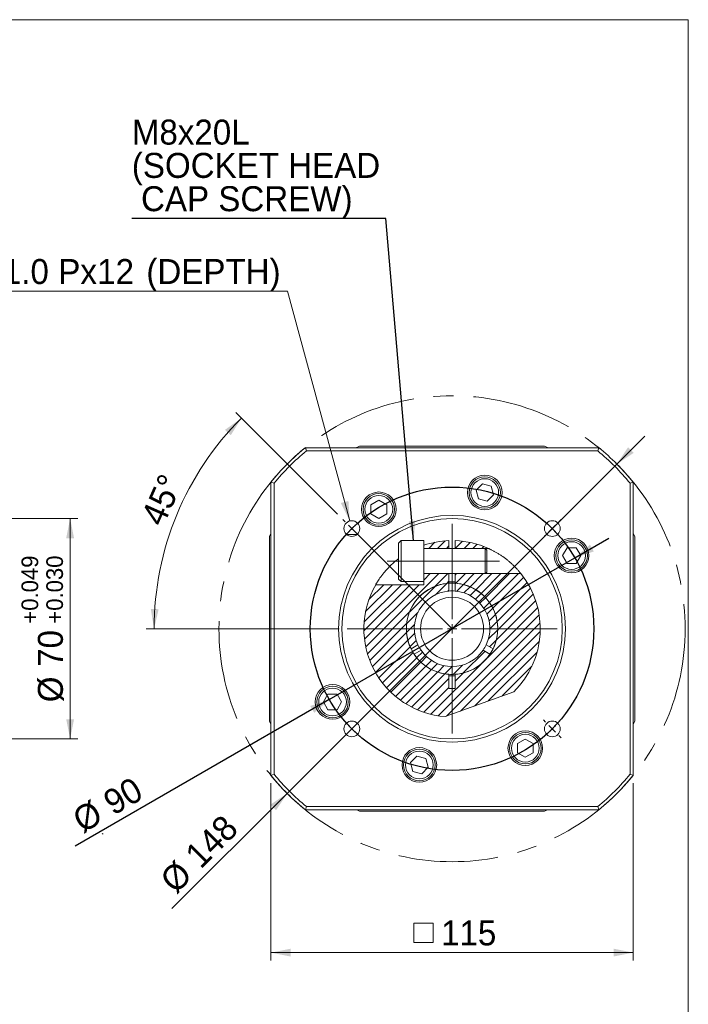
# Model space of a CAD drawing. Header units: millimetres. Extents: x 25 to 718, y 25 to 500.
# Tile 4 of 4: x 505 to 718, y 187 to 500. Entities that reach past the tile are written whole.
import ezdxf

# ---------------------------------------------------------------- set-up
doc = ezdxf.new("R2010")
doc.units = ezdxf.units.MM
doc.header["$LTSCALE"] = 2.5
doc.linetypes.add('CENTERX2', pattern=[20.32, 12.7, -2.54, 2.54, -2.54])
doc.layers.add('註解框', color=7, linetype='Continuous')
doc.styles.add('SLDTEXTSTYLE0', font='ARIAL.TTF', dxfattribs={"width": 0.948})
doc.styles.get("Standard").update_dxf_attribs({"font": 'ARIAL.TTF'})
doc.dimstyles.new('SLDDIMSTYLE2', dxfattribs={"dimtxt": 7.704956, "dimasz": 6.25, "dimexe": 0, "dimexo": 0.0625, "dimgap": 1.926239, "dimtad": 1, "dimdec": 4, "dimrnd": 1e-09, "dimzin": 12, "dimdsep": 46, "dimtxsty": 'SLDTEXTSTYLE0', "dimsah": 1, "dimcen": 0.09, "dimadec": 0, "dimazin": 0, "dimtfac": 1, "dimtdec": 4, "dimtofl": 0, "dimtmove": 0, "dimatfit": 3, "dimfxl": 0, "dimtolj": 1, "dimtzin": 12, "dimarcsym": 0})
doc.dimstyles.new('SLDDIMSTYLE4', dxfattribs={"dimtxt": 7.704956, "dimasz": 6.25, "dimexe": 0, "dimexo": 0.0625, "dimgap": 1.926239, "dimtad": 1, "dimdec": 3, "dimrnd": 1e-09, "dimzin": 12, "dimdsep": 46, "dimtxsty": 'SLDTEXTSTYLE0', "dimsah": 1, "dimcen": 0.09, "dimadec": 0, "dimazin": 0, "dimtol": 1, "dimtp": 0.049, "dimtm": -0.03, "dimtfac": 1, "dimtdec": 3, "dimtofl": 0, "dimtmove": 0, "dimatfit": 3, "dimfxl": 0, "dimtolj": 1, "dimtzin": 0, "dimarcsym": 0})
doc.dimstyles.new('SLDDIMSTYLE5', dxfattribs={"dimtxt": 0, "dimasz": 6.25, "dimexe": 0, "dimexo": 0.0625, "dimgap": 0, "dimtad": 0, "dimtih": 1, "dimtoh": 1, "dimdec": 0, "dimrnd": 1e-09, "dimzin": 0, "dimdsep": 46, "dimtxsty": 'Standard', "dimsah": 1, "dimcen": 0.09, "dimadec": 0, "dimazin": 0, "dimtfac": 6.25, "dimtdec": 0, "dimtofl": 0, "dimtmove": 0, "dimatfit": 3, "dimfxl": 0, "dimtolj": 1, "dimtzin": 0, "dimarcsym": 0})
doc.dimstyles.new('SLDDIMSTYLE6', dxfattribs={"dimtxt": 7.704956, "dimasz": 6.25, "dimexe": 0, "dimexo": 0.0625, "dimgap": 1.926239, "dimtad": 1, "dimdec": 4, "dimrnd": 1e-09, "dimzin": 12, "dimdsep": 46, "dimtxsty": 'SLDTEXTSTYLE0', "dimsah": 1, "dimcen": 0.09, "dimadec": 0, "dimazin": 0, "dimtfac": 1, "dimtdec": 4, "dimtmove": 0, "dimatfit": 3, "dimfxl": 0, "dimtolj": 1, "dimtzin": 12, "dimarcsym": 0})
doc.dimstyles.new('SLDDIMSTYLE7', dxfattribs={"dimtxt": 7.704956, "dimasz": 6.25, "dimexe": 0, "dimexo": 0.0625, "dimgap": 1.926239, "dimtad": 1, "dimdec": 4, "dimlfac": 2.5, "dimzin": 12, "dimdsep": 46, "dimtxsty": 'SLDTEXTSTYLE0', "dimsah": 1, "dimcen": 0.09, "dimadec": 4, "dimazin": 0, "dimtfac": 1, "dimtdec": 4, "dimtofl": 0, "dimtmove": 0, "dimatfit": 3, "dimfxl": 0, "dimtolj": 1, "dimtzin": 12, "dimarcsym": 0})
doc.dimstyles.new('SLDDIMSTYLE9', dxfattribs={"dimtxt": 7.704956, "dimasz": 6.25, "dimexe": 0, "dimexo": 0.0625, "dimgap": 1.926239, "dimtad": 0, "dimtih": 1, "dimtoh": 1, "dimdec": 0, "dimrnd": 1e-09, "dimzin": 12, "dimdsep": 46, "dimtxsty": 'SLDTEXTSTYLE0', "dimsah": 1, "dimcen": 0.09, "dimadec": 0, "dimazin": 0, "dimtfac": 1, "dimtdec": 4, "dimtofl": 0, "dimtmove": 0, "dimatfit": 3, "dimfxl": 0, "dimtolj": 1, "dimtzin": 12, "dimarcsym": 0})

# ---------------------------------------------------------------- blocks, each defined once
blk = doc.blocks.new('*D17')
at = {"color": 7, "linetype": 'Continuous', "lineweight": 0}
for p, q in [((482.76, 341.53), (523.76, 341.53)), ((521.26, 341.53), (521.26, 271.53)), ((482.76, 271.53), (523.76, 271.53))]:
    blk.add_line(p, q, dxfattribs=at)
for points in [[(521.26, 341.53), (520.01, 335.28), (522.51, 335.28)], [(521.26, 271.53), (522.51, 277.78), (520.01, 277.78)]]:
    blk.add_solid(points, dxfattribs=at)
at = {"color": 7, "linetype": 'Continuous', "lineweight": 0, "attachment_point": 1, "rotation": 90, "style": 'SLDTEXTSTYLE0'}
for s, insert, char_height in [('0.049', (505.82, 312.24), 5.292), ('0.030', (513.7, 312.24), 5.292), ('+', (505.82, 308.13), 5.29), ('+', (513.7, 308.13), 5.29), ('70', (511.03, 294.42), 7.937), ('%%c', (511.03, 283.18), 7.937)]:
    blk.add_mtext(s, dxfattribs=dict(at, insert=insert, char_height=char_height))
blk = doc.blocks.new('*D34')
at = {"color": 7, "linetype": 'Continuous', "lineweight": 0}
for p, q in [((694.84, 358.85), (703.67, 367.69)), ((590.18, 254.2), (694.84, 358.85)), ((590.18, 254.2), (553.59, 217.61))]:
    blk.add_line(p, q, dxfattribs=at)
for points in [[(694.84, 358.85), (700.14, 362.39), (698.37, 364.16)], [(590.18, 254.2), (584.88, 250.67), (586.65, 248.9)]]:
    blk.add_solid(points, dxfattribs=at)
at = {"color": 7, "linetype": 'Continuous', "lineweight": 0, "char_height": 7.937, "attachment_point": 1, "rotation": 45, "style": 'SLDTEXTSTYLE0'}
for s, insert in [('148', (557.11, 235.59)), ('%%c', (549.17, 227.64))]:
    blk.add_mtext(s, dxfattribs=dict(at, insert=insert))
blk = doc.blocks.new('*D35')
at = {"layer": '註解框'}
for p, q in [((681.48, 329.03), (692.31, 335.28)), ((603.54, 284.03), (681.48, 329.03)), ((603.54, 284.03), (522.91, 237.48))]:
    blk.add_line(p, q, dxfattribs=at)
for points in [[(681.48, 329.03), (687.52, 331.07), (686.27, 333.23)], [(603.54, 284.03), (597.5, 281.98), (598.75, 279.82)]]:
    blk.add_solid(points, dxfattribs=at)
at = {"layer": '註解框', "char_height": 7.937, "attachment_point": 1, "rotation": 30, "style": 'SLDTEXTSTYLE0'}
for s, insert in [('90', (530.97, 253.93)), ('%%c', (521.23, 248.32))]:
    blk.add_mtext(s, dxfattribs=dict(at, insert=insert))
blk = doc.blocks.new('*D36')
at = {"color": 7, "linetype": 'Continuous', "lineweight": 0}
for p, q in [((606.09, 342.94), (573.85, 375.19)), ((606.69, 306.53), (545.41, 306.53))]:
    blk.add_line(p, q, dxfattribs=at)
blk.add_arc((642.51, 306.53), 94.6, 135, 180, dxfattribs=at)
for points in [[(575.62, 373.42), (570.43, 369.71), (572.26, 368)], [(547.91, 306.53), (549.36, 312.73), (546.87, 312.81)]]:
    blk.add_solid(points, dxfattribs=at)
at = {"color": 7, "linetype": 'Continuous', "lineweight": 0, "insert": (543.48, 341.83), "char_height": 7.937, "attachment_point": 1, "rotation": 66.0205, "style": 'SLDTEXTSTYLE0'}
blk.add_mtext('45°', dxfattribs=at)
blk = doc.blocks.new('*D37')
at = {"color": 7, "linetype": 'Continuous', "lineweight": 0}
for p, q in [((590.27, 413.74), (458.76, 413.74)), ((610.04, 340.76), (590.27, 413.74))]:
    blk.add_line(p, q, dxfattribs=at)
blk.add_solid([(610.04, 340.76), (609.61, 347.12), (607.2, 346.47)], dxfattribs=at)
at = {"color": 7, "linetype": 'Continuous', "lineweight": 0, "attachment_point": 1, "style": 'SLDTEXTSTYLE0'}
for s, insert, char_height in [('4', (462.55, 423.97), 7.94), ('M6x1.0', (480.05, 423.97), 7.937), ('Px', (517.51, 423.97), 7.937), ('12', (529.85, 423.97), 7.937), (' (DEPTH)', (542.54, 423.97), 7.937), (' x ', (468.89, 423.97), 7.937)]:
    blk.add_mtext(s, dxfattribs=dict(at, insert=insert, char_height=char_height))
blk = doc.blocks.new('SW_SYMBOL_MOD_BOX')
at = {"color": 0, "linetype": 'Continuous', "lineweight": 0}
for p, q in [((500, 500), (500, 2000)), ((500, 2000), (2000, 2000)), ((2000, 2000), (2000, 500)), ((500, 500), (2000, 500))]:
    blk.add_line(p, q, dxfattribs=at)
blk = doc.blocks.new('*D38')
at = {"color": 7, "linetype": 'Continuous', "lineweight": 0}
for p, q in [((585.01, 257.45), (585.01, 201.14)), ((700.01, 257.45), (700.01, 201.14)), ((585.01, 203.64), (700.01, 203.64))]:
    blk.add_line(p, q, dxfattribs=at)
for points in [[(585.01, 203.64), (591.26, 202.39), (591.26, 204.89)], [(700.01, 203.64), (693.76, 204.89), (693.76, 202.39)]]:
    blk.add_solid(points, dxfattribs=at)
at = {"color": 7, "linetype": 'Continuous', "lineweight": 0, "xscale": 0.004092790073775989, "yscale": 0.004092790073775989, "zscale": 0.004092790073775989}
blk.add_blockref('SW_SYMBOL_MOD_BOX', (628.37, 204.79), dxfattribs=at)
at = {"color": 7, "linetype": 'Continuous', "lineweight": 0, "insert": (639.02, 213.87), "char_height": 7.937, "attachment_point": 1, "style": 'SLDTEXTSTYLE0'}
blk.add_mtext('115', dxfattribs=at)
blk = doc.blocks.new('SW_NOTE_4')
at = {"color": 0, "linetype": 'Continuous', "lineweight": 0, "attachment_point": 1, "style": 'SLDTEXTSTYLE0'}
for s, insert, char_height in [('M8x20L', (0.01, 31.4), 7.937), ('(SOCKET HEAD', (0.01, 20.82), 7.9375), (' CAP SCREW)', (0.01, 10.24), 7.9375)]:
    blk.add_mtext(s, dxfattribs=dict(at, insert=insert, char_height=char_height))
blk = doc.blocks.new('SW_CENTERMARKSYMBOL_2')
at = {"color": 0, "linetype": 'Continuous', "lineweight": 0}
for p, q in [((-2.12, 2.12), (-2.83, 2.83)), ((0, 0), (-1.06, 1.06)), ((0, 0), (1.06, -1.06)), ((31.82, -28.82), (31.82, 1.5)), ((63.64, 0), (62.58, -1.06)), ((63.64, 0), (64.7, 1.06)), ((65.76, 2.12), (66.47, 2.83)), ((2.12, -2.12), (2.83, -2.83)), ((61.52, -2.12), (60.81, -2.83)), ((31.82, -31.82), (31.82, -30.32)), ((28.82, -31.82), (-1.5, -31.82)), ((31.82, -31.82), (30.32, -31.82)), ((31.82, -31.82), (31.82, -33.32)), ((31.82, -31.82), (33.32, -31.82)), ((34.82, -31.82), (65.14, -31.82)), ((31.82, -34.82), (31.82, -65.14)), ((2.12, -61.52), (2.83, -60.81)), ((61.52, -61.52), (60.81, -60.81)), ((0, -63.64), (-1.06, -64.7)), ((0, -63.64), (1.06, -62.58)), ((63.64, -63.64), (62.58, -62.58)), ((63.64, -63.64), (64.7, -64.7)), ((-2.12, -65.76), (-2.83, -66.47)), ((65.76, -65.76), (66.47, -66.47))]:
    blk.add_line(p, q, dxfattribs=at)
for start, end in [(135, 136.9099), (133.0901, 135), (129.907, 131.1803), (48.8197, 50.093), (45, 46.9099), (43.0901, 45), (138.8197, 140.093), (39.907, 41.1803), (219.907, 221.1803), (318.8197, 320.093), (223.0901, 225), (225, 226.9099), (313.0901, 315), (315, 316.9099), (228.8197, 230.093), (309.907, 311.1803)]:
    blk.add_arc((31.82, -31.82), 45, start, end, dxfattribs=at)

msp = doc.modelspace()

# ---------------------------------------------------------------- hatches: boundary and pattern name
at = {"linetype": 'Continuous', "lineweight": 0}
h = msp.add_hatch(dxfattribs=at)
h.set_pattern_fill('ANSI31', scale=0.625, style=0)
edge = h.paths.add_edge_path(flags=0)
edge.add_arc((642.509528, 306.526627), 28, 92.0467131, 108.74934085)
edge.add_line((633.509528, 333.040774), (633.509528, 332.026627))
edge.add_line((633.509528, 332.026627), (641.509528, 332.026627))
edge.add_line((641.509528, 332.026627), (641.509528, 334.508764))
h = msp.add_hatch(dxfattribs=at)
h.set_pattern_fill('ANSI31', scale=0.625, style=0)
edge = h.paths.add_edge_path(flags=0)
edge.add_arc((642.509528, 306.526627), 28, 65.60424789, 87.9532869)
edge.add_line((643.509528, 334.508764), (643.509528, 332.026627))
edge.add_line((643.509528, 332.026627), (654.074562, 332.026627))
h = msp.add_hatch(dxfattribs=at)
h.set_pattern_fill('ANSI31', scale=0.625, style=0)
edge = h.paths.add_edge_path(flags=0)
edge.add_line((664.367021, 324.026627), (643.509528, 324.026627))
edge.add_line((643.509528, 324.026627), (643.509528, 321.002127))
edge.add_arc((642.509528, 306.526627), 14.51, -86.04815762, 86.04815762, ccw=False)
edge.add_line((643.509528, 292.051127), (643.509528, 287.526627))
edge.add_line((643.509528, 287.526627), (641.509528, 287.526627))
edge.add_line((641.509528, 287.526627), (641.509528, 292.051127))
edge.add_arc((642.509528, 306.526627), 14.51, 93.95184238, 266.04815762, ccw=False)
edge.add_line((641.509528, 321.002127), (641.509528, 324.026627))
edge.add_line((641.509528, 324.026627), (633.509528, 324.026627))
edge.add_line((633.509528, 324.026627), (633.509528, 320.526627))
edge.add_line((633.509528, 320.526627), (618.260817, 320.526627))
edge.add_arc((642.509528, 306.526627), 28, 150, 265.60424789)
edge.add_line((640.363465, 278.60899), (662.098618, 286.519939))
edge.add_arc((642.509528, 306.526627), 28, 314.39575211, 398.68218745)
h = msp.add_hatch(dxfattribs=at)
h.set_pattern_fill('ANSI31', scale=0.625, style=0)
edge = h.paths.add_edge_path(flags=0)
edge.add_arc((642.509528, 306.526627), 12, 94.78019185, 205.21980815, ccw=False)
edge.add_line((641.509528, 318.484887), (641.509528, 320.992103))
edge.add_arc((642.509528, 306.526627), 14.5, 93.95457212, 206.04542788)
edge.add_line((629.482058, 300.159914), (631.653371, 301.413522))
h = msp.add_hatch(dxfattribs=at)
h.set_pattern_fill('ANSI31', scale=0.625, style=0)
edge = h.paths.add_edge_path(flags=0)
edge.add_arc((642.509528, 306.526627), 12, -25.21980815, 85.21980815, ccw=False)
edge.add_line((653.365686, 301.413522), (655.536998, 300.159914))
edge.add_arc((642.509528, 306.526627), 14.5, 333.95457212, 446.04542788)
edge.add_line((643.509528, 320.992103), (643.509528, 318.484887))
h = msp.add_hatch(dxfattribs=at)
h.set_pattern_fill('ANSI31', scale=0.625, style=0)
edge = h.paths.add_edge_path(flags=0)
edge.add_arc((642.509528, 306.526627), 14.5, 213.95457212, 326.04542788)
edge.add_line((654.536998, 298.427863), (652.365686, 299.681471))
edge.add_arc((642.509528, 306.526627), 12, 214.78019185, 325.21980815, ccw=False)
edge.add_line((632.653371, 299.681471), (630.482058, 298.427863))

# ---------------------------------------------------------------- linework, layer by layer
at = {"color": 7, "linetype": 'Continuous', "lineweight": 0}
for p, q in [((25, 500), (717.5, 500)), ((717.5, 500), (717.5, 25)), ((610.689723, 338.346432), (642.509528, 306.526627)), ((531.452117, 241.526627), (531.727127, 241.281221))]:
    msp.add_line(p, q, dxfattribs=at)
at = {"color": 7, "linetype": 'Continuous', "lineweight": 15}
for p, q in [((596.284535, 363.026626), (595.928953, 364.026628)), ((595.928953, 364.026628), (689.090104, 364.026628)), ((688.734521, 363.026626), (596.284535, 363.026626)), ((613.166726, 364.526625), (671.85233, 364.526625)), ((688.734521, 363.026626), (689.090104, 364.026628)), ((585.009527, 259.946051), (585.009527, 353.107202)), ((586.009529, 352.751619), (585.009527, 353.107202)), ((586.009529, 352.751619), (586.009529, 260.301634)), ((652.150701, 352.585475), (650.109459, 350.544236)), ((650.109459, 350.544236), (650.856605, 347.755845)), ((654.939089, 351.838331), (652.150701, 352.585475)), ((655.686235, 349.049944), (654.939089, 351.838331)), ((699.009527, 352.751619), (700.009529, 353.107202)), ((699.009527, 260.301634), (699.009527, 352.751619)), ((700.009529, 353.107202), (700.009529, 259.946051)), ((619.258341, 347.355864), (616.758342, 345.912489)), ((621.758342, 345.912489), (619.258341, 347.355864)), ((650.856605, 347.755845), (653.644993, 347.008701)), ((653.644993, 347.008701), (655.686235, 349.049944)), ((616.758342, 345.912489), (616.758342, 343.025739)), ((621.758342, 343.025739), (621.758342, 345.912489)), ((616.758342, 343.025739), (619.258341, 341.582361)), ((619.258341, 341.582361), (621.758342, 343.025739)), ((584.50953, 277.183824), (584.50953, 335.869429)), ((700.509526, 335.869429), (700.509526, 277.183824)), ((626.309528, 334.526628), (625.509527, 333.726627)), ((625.509527, 322.326626), (625.509527, 333.726627)), ((633.509529, 334.526628), (626.309528, 334.526628)), ((626.309528, 321.526626), (626.309528, 334.526628)), ((633.509529, 321.526626), (633.509529, 334.526628)), ((653.009528, 332.026626), (633.509529, 332.026626)), ((633.509529, 332.026626), (641.509528, 332.026626)), ((641.509528, 332.026626), (641.509528, 334.508763)), ((643.509528, 334.508763), (643.509528, 332.026626)), ((643.509528, 332.026626), (654.074562, 332.026626)), ((653.509528, 331.526627), (653.009528, 332.026626)), ((653.009528, 324.026627), (653.009528, 332.026626)), ((679.008641, 332.277813), (677.565262, 329.777814)), ((681.895391, 332.277813), (679.008641, 332.277813)), ((683.338766, 329.777814), (681.895391, 332.277813)), ((653.509528, 324.526626), (653.509528, 331.526627)), ((677.565262, 329.777814), (679.008641, 327.277812)), ((681.895391, 327.277812), (683.338766, 329.777814)), ((679.008641, 327.277812), (681.895391, 327.277812)), ((625.509527, 322.326626), (626.309528, 321.526626)), ((633.509529, 324.026627), (653.009528, 324.026627)), ((641.509528, 324.026627), (633.509529, 324.026627)), ((641.509528, 321.002127), (641.509528, 324.026627)), ((664.367021, 324.026627), (643.509528, 324.026627)), ((643.509528, 324.026627), (643.509528, 321.002127)), ((653.009528, 324.026627), (653.509528, 324.526626)), ((633.509529, 320.526627), (618.260816, 320.526627)), ((626.309528, 321.526626), (633.509529, 321.526626)), ((633.509529, 321.526626), (633.509529, 320.526627)), ((641.509528, 320.992103), (641.509528, 318.484888)), ((643.509528, 318.484888), (643.509528, 320.992103)), ((631.653371, 301.413522), (629.482059, 300.159914)), ((655.536998, 300.159914), (653.365685, 301.413522)), ((630.482059, 298.427863), (632.65337, 299.681471)), ((652.365686, 299.681471), (654.536998, 298.427863)), ((641.509528, 287.526627), (641.509528, 292.051126)), ((643.509528, 292.051126), (643.509528, 287.526627)), ((603.123666, 285.775441), (601.680291, 283.27544)), ((606.010415, 285.775441), (603.123666, 285.775441)), ((607.453794, 283.27544), (606.010415, 285.775441)), ((640.363465, 278.60899), (662.098619, 286.519938)), ((643.509528, 287.526627), (641.509528, 287.526627)), ((601.680291, 283.27544), (603.123666, 280.77544)), ((606.010415, 280.77544), (607.453794, 283.27544)), ((603.123666, 280.77544), (606.010415, 280.77544)), ((665.760715, 271.470892), (663.260714, 270.027514)), ((663.260714, 270.027514), (663.260714, 267.140764)), ((668.260715, 270.027514), (665.760715, 271.470892)), ((668.260715, 267.140764), (668.260715, 270.027514)), ((631.374064, 266.044553), (629.332822, 264.00331)), ((634.162451, 265.297408), (631.374064, 266.044553)), ((663.260714, 267.140764), (665.760715, 265.697389)), ((665.760715, 265.697389), (668.260715, 267.140764)), ((629.332822, 264.00331), (630.079968, 261.214922)), ((634.909597, 262.509017), (634.162451, 265.297408)), ((585.009527, 259.946051), (586.009529, 260.301634)), ((630.079968, 261.214922), (632.868356, 260.467778)), ((632.868356, 260.467778), (634.909597, 262.509017)), ((700.009529, 259.946051), (699.009527, 260.301634)), ((595.928953, 249.026626), (596.284535, 250.026628)), ((689.090104, 249.026626), (595.928953, 249.026626)), ((596.284535, 250.026628), (688.734521, 250.026628)), ((671.85233, 248.526628), (613.166726, 248.526628)), ((689.090104, 249.026626), (688.734521, 250.026628))]:
    msp.add_line(p, q, dxfattribs=at)
at = {"color": 7, "linetype": 'CENTERX2', "lineweight": 0, "ltscale": 2.5}
msp.add_line((657.54828, 328.026627), (621.909578, 328.026627), dxfattribs=at)
at = {"color": 7, "linetype": 'Continuous', "lineweight": 15, "flags": 128}
for points in [[(613.166726, 364.526625), (612.24339, 364.050194), (612.198638, 364.026628)], [(672.820418, 364.026628), (672.775666, 364.050194), (671.85233, 364.526625)], [(585.009527, 336.837516), (584.985961, 336.792764), (584.50953, 335.869429)], [(700.509526, 335.869429), (700.033095, 336.792764), (700.009529, 336.837516)], [(584.50953, 277.183824), (584.985961, 276.260489), (585.009527, 276.215737)], [(700.009529, 276.215737), (700.033095, 276.260489), (700.509526, 277.183824)], [(612.198638, 249.026626), (612.24339, 249.003059), (613.166726, 248.526628)], [(671.85233, 248.526628), (672.775666, 249.003059), (672.820418, 249.026626)]]:
    msp.add_lwpolyline(points, dxfattribs=at)
at = {"color": 7, "linetype": 'CENTERX2', "lineweight": 0}
msp.add_circle((642.509528, 306.526627), 74, dxfattribs=at)
at = {"color": 7, "linetype": 'Continuous', "lineweight": 15}
for centre, radius in [((652.897847, 349.797088), 5.5), ((652.897847, 349.797088), 5), ((652.897847, 349.797088), 4.4), ((619.258342, 344.469114), 5.5), ((619.258342, 344.469114), 5), ((619.258342, 344.469114), 4.4), ((642.509528, 306.526627), 36), ((642.509528, 306.526627), 35), ((610.689723, 338.346432), 2.5), ((674.329333, 338.346432), 2.5), ((680.452015, 329.777813), 5.5), ((680.452015, 329.777813), 5), ((680.452015, 329.777813), 4.4), ((642.509528, 306.526627), 10), ((604.567041, 283.275441), 5.5), ((604.567041, 283.275441), 5), ((604.567041, 283.275441), 4.4), ((610.689723, 274.706821), 2.5), ((674.329333, 274.706821), 2.5), ((665.760714, 268.584139), 5.5), ((665.760714, 268.584139), 5), ((665.760714, 268.584139), 4.4), ((632.121209, 263.256165), 5.5), ((632.121209, 263.256165), 5), ((632.121209, 263.256165), 4.4)]:
    msp.add_circle(centre, radius, dxfattribs=at)
for radius, start, end in [(74, 129.01082699, 140.98917301), (73, 129.28802217, 140.71197783), (73, 39.28802217, 50.71197783), (74, 39.01082699, 50.98917301), (28, 92.0467131, 108.74934085), (28, 65.60424789, 87.9532869), (28, 314.39575211, 38.68218745), (28, 150, 265.60424789), (14.51, 93.95184238, 266.04815762), (14.5, 93.95457212, 206.04542788), (14.95, 86.16464271, 93.83535729), (14.51, 86.04815762, 93.95184238), (14.51, 273.95184238, 86.04815762), (14.5, 333.95457212, 86.04542788), (12, 94.78019185, 205.21980815), (12, 85.21980815, 94.78019185), (12, 334.78019185, 85.21980815), (12, 205.21980815, 214.78019185), (12, 325.21980815, 334.78019185), (14.5, 213.95457212, 326.04542788), (12, 214.78019185, 325.21980815), (14.51, 266.04815762, 273.95184238), (14.95, 266.16464271, 273.83535729), (74, 219.01082699, 230.98917301), (73, 219.28802217, 230.71197783), (73, 309.28802217, 320.71197783), (74, 309.01082699, 320.98917301)]:
    msp.add_arc((642.509528, 306.526627), radius, start, end, dxfattribs=at)
for points, knots in [([(612.302388, 336.436114), (611.912103, 336.454994), (611.154764, 336.49163), (610.010713, 336.484681), (609.362352, 336.450955), (609.077059, 336.436114)], [0, 0, 0, 0, 0.3732062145, 0.7241971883, 1, 1, 1, 1]), ([(654.074562, 332.026627), (654.074562, 332.026627), (654.100789, 332.014771), (654.197568, 331.970537), (654.267478, 331.938414), (654.433139, 331.861106), (654.530483, 331.815165), (654.740178, 331.714416), (654.852348, 331.659711), (655.204027, 331.484957), (655.460314, 331.35334), (655.985077, 331.072464), (656.253915, 330.923163), (656.799152, 330.60786), (657.075641, 330.441827), (657.634103, 330.092612), (657.916506, 329.90908), (658.755849, 329.341389), (659.309745, 328.937338), (660.131632, 328.288595), (660.404505, 328.064769), (660.935689, 327.612128), (661.195459, 327.382196), (661.703188, 326.915894), (661.952978, 326.677683), (662.430813, 326.205428), (662.657716, 325.972653), (663.086184, 325.518695), (663.289278, 325.295644), (663.559852, 324.990168), (663.644849, 324.892711), (663.80394, 324.708015), (663.878539, 324.620168), (664.079803, 324.380666), (664.185271, 324.251621), (664.330322, 324.072744), (664.367021, 324.026627), (664.367021, 324.026627)], [0, 0, 0, 0, 0.03125, 0.03125, 0.0625, 0.0625, 0.09375, 0.09375, 0.125, 0.125, 0.1875, 0.1875, 0.25, 0.25, 0.3125, 0.3125, 0.375, 0.375, 0.5, 0.5, 0.5625, 0.5625, 0.625, 0.625, 0.6875, 0.6875, 0.75, 0.75, 0.8125, 0.8125, 0.84375, 0.84375, 0.875, 0.875, 0.9375, 0.9375, 1, 1, 1, 1]), ([(618.260816, 320.526627), (618.278888, 320.558126), (618.322573, 320.634271), (618.745021, 321.349995), (619.585434, 322.638511), (620.711795, 324.137627), (621.961209, 325.573793), (623.38083, 327.001878), (624.573974, 328.088185), (625.387948, 328.666433), (625.509527, 328.752804)], [0, 0, 0, 0, 0.1029022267, 0.2487550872, 0.3988482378, 0.5614909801, 0.6801790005, 0.7990387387, 0.9699833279, 1, 1, 1, 1])]:
    msp.add_open_spline(points, degree=3, knots=knots, dxfattribs=at)
at = {"layer": '註解框'}
msp.add_circle((642.509528, 306.526627), 45, dxfattribs=at)

# ---------------------------------------------------------------- block references
at = {"color": 7, "linetype": 'Continuous', "lineweight": 0}
for name, p in [('SW_NOTE_4', (540.841127, 436.863201)), ('SW_CENTERMARKSYMBOL_2', (610.689723, 338.346432))]:
    msp.add_blockref(name, p, dxfattribs=at)

# ---------------------------------------------------------------- dimensions: what is measured, and where the dimension line sits
dim = msp.add_diameter_dim_2p(p1=(611.081831, 336.898588), p2=(610.036211, 340.759505), text='<> x M6x1.0Px12 (DEPTH)\\P', dimstyle='SLDDIMSTYLE9', override={"dimpost": '<>'}, dxfattribs=at)
dim.commit()
dim.dimension.update_dxf_attribs({"geometry": '*D37', "text_midpoint": (523.576702, 419.658825), "dimtype": 163})
dim = msp.add_angular_dim_2l(base=(555.110518, 342.728482), line1=((675.829333, 306.526627), (609.189723, 306.526627)), line2=((607.861296, 341.174859), (613.51815, 335.518005)), dimstyle='SLDDIMSTYLE7', dxfattribs=at)
dim.commit()
dim.dimension.update_dxf_attribs({"geometry": '*D36', "text_midpoint": (556.074368, 344.973009), "dimtype": 162})
dim = msp.add_diameter_dim_2p(p1=(590.183626, 254.200725), p2=(694.83543, 358.852528), dimstyle='SLDDIMSTYLE6', dxfattribs=at)
dim.commit()
dim.dimension.update_dxf_attribs({"geometry": '*D34', "text_midpoint": (566.486316, 230.503415), "dimtype": 163})
for base, p1, p2, angle, text, dimstyle, picture, middle in [((521.262772, 271.526627), (480.262772, 341.526627), (480.262772, 271.526627), 90, '%%c<>', 'SLDDIMSTYLE4', '*D17', (521.262772, 306.526627)), ((700.009528, 203.642631), (585.009528, 259.946051), (700.009528, 259.946051), 0, '{\\fGDT;o}<>', 'SLDDIMSTYLE2', '*D38', (642.509528, 203.642631))]:
    dim = msp.add_linear_dim(base=base, p1=p1, p2=p2, angle=angle, text=text, dimstyle=dimstyle, dxfattribs=at)
    dim.commit()
    dim.dimension.update_dxf_attribs({"geometry": picture, "text_midpoint": middle, "dimtype": 160})
at = {"layer": '註解框'}
dim = msp.add_diameter_dim_2p(p1=(603.538385, 284.026627), p2=(681.480671, 329.026627), dimstyle='SLDDIMSTYLE6', dxfattribs=at)
dim.commit()
dim.dimension.update_dxf_attribs({"geometry": '*D35', "text_midpoint": (536.177606, 245.135873), "dimtype": 163})

# ---------------------------------------------------------------- leaders
at = {"color": 7, "linetype": 'Continuous', "lineweight": 0}
msp.add_leader([(630.311317, 334.526627), (621.472322, 436.863201), (540.841127, 436.863201)], dimstyle='SLDDIMSTYLE5', dxfattribs=at)

doc.saveas('drawing.dxf')
